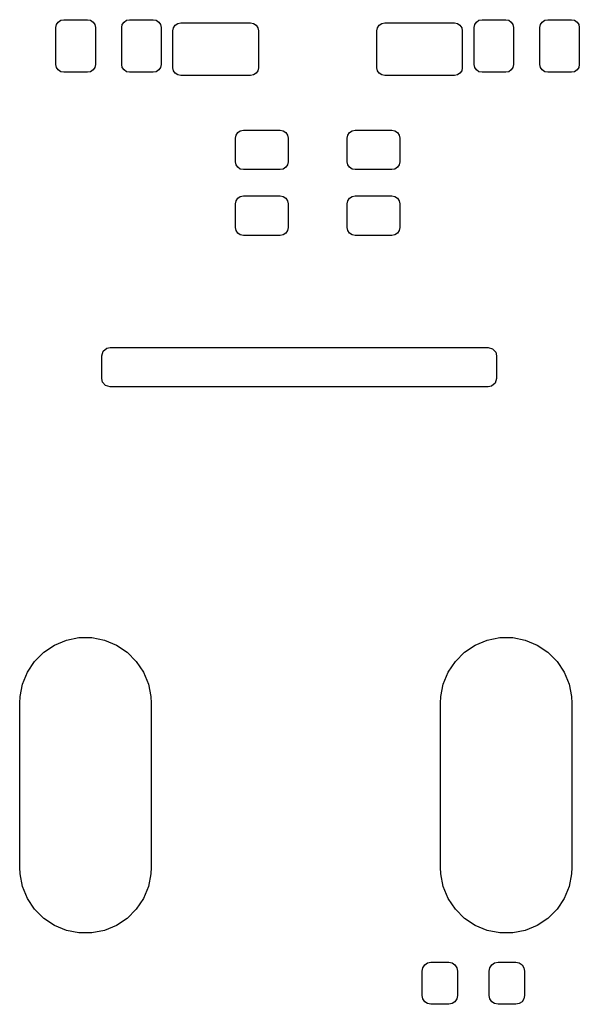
# Model space of a CAD drawing. Extents: x 127.1 to 185.4, y -114.4 to -68.
# Tile 5 of 7: x 176.9 to 185.4, y -114.4 to -99.4. Entities that reach past the tile are written whole.
import ezdxf

# ---------------------------------------------------------------- set-up
doc = ezdxf.new("R2010")
doc.units = 0
doc.layers.add('BLACK', color=7, linetype='CONTINUOUS')

msp = doc.modelspace()

# ---------------------------------------------------------------- linework, layer by layer
at = {"layer": 'BLACK', "linetype": 'CONTINUOUS'}
for p, q in [((177.441528, -99.558258), (177.450662, -99.512336)), ((177.441528, -100.118258), (177.441528, -99.558258)), ((177.450662, -99.512336), (177.476675, -99.473405)), ((177.476675, -99.473405), (177.515606, -99.447392)), ((177.515606, -99.447392), (177.561528, -99.438258)), ((177.561528, -99.438258), (177.921528, -99.438258)), ((177.921528, -99.438258), (177.96745, -99.447392)), ((177.96745, -99.447392), (178.006381, -99.473405)), ((178.006381, -99.473405), (178.032394, -99.512336)), ((178.032394, -99.512336), (178.041528, -99.558258)), ((178.041528, -99.558258), (178.041528, -100.118258)), ((178.441528, -99.558258), (178.450662, -99.512336)), ((178.441528, -100.118258), (178.441528, -99.558258)), ((178.450662, -99.512336), (178.476675, -99.473405)), ((178.476675, -99.473405), (178.515606, -99.447392)), ((178.515606, -99.447392), (178.561528, -99.438258)), ((178.561528, -99.438258), (178.921528, -99.438258)), ((178.921528, -99.438258), (178.96745, -99.447392)), ((178.96745, -99.447392), (179.006381, -99.473405)), ((179.006381, -99.473405), (179.032394, -99.512336)), ((179.032394, -99.512336), (179.041528, -99.558258)), ((179.041528, -99.558258), (179.041528, -100.118258)), ((179.230662, -99.562336), (179.256675, -99.523405)), ((179.256675, -99.523405), (179.295606, -99.497392)), ((179.295606, -99.497392), (179.341528, -99.488258)), ((179.341528, -99.488258), (180.401528, -99.488258)), ((180.401528, -99.488258), (180.44745, -99.497392)), ((180.44745, -99.497392), (180.486381, -99.523405)), ((180.486381, -99.523405), (180.512394, -99.562336)), ((182.330662, -99.562336), (182.356675, -99.523405)), ((182.356675, -99.523405), (182.395606, -99.497392)), ((182.395606, -99.497392), (182.441528, -99.488258)), ((182.441528, -99.488258), (183.501528, -99.488258)), ((183.501528, -99.488258), (183.54745, -99.497392)), ((183.54745, -99.497392), (183.586381, -99.523405)), ((183.586381, -99.523405), (183.612394, -99.562336)), ((183.801528, -99.558259), (183.810662, -99.512337)), ((183.801528, -100.118259), (183.801528, -99.558259)), ((183.810662, -99.512337), (183.836675, -99.473406)), ((183.836675, -99.473406), (183.875606, -99.447393)), ((183.875606, -99.447393), (183.921528, -99.438259)), ((183.921528, -99.438259), (184.281528, -99.438259)), ((184.281528, -99.438259), (184.32745, -99.447393)), ((184.32745, -99.447393), (184.366381, -99.473406)), ((184.366381, -99.473406), (184.392394, -99.512337)), ((184.392394, -99.512337), (184.401528, -99.558259)), ((184.401528, -99.558259), (184.401528, -100.118259)), ((184.801528, -99.558259), (184.810662, -99.512337)), ((184.801528, -100.118259), (184.801528, -99.558259)), ((184.810662, -99.512337), (184.836675, -99.473406)), ((184.836675, -99.473406), (184.875606, -99.447393)), ((184.875606, -99.447393), (184.921528, -99.438259)), ((184.921528, -99.438259), (185.281528, -99.438259)), ((185.281528, -99.438259), (185.32745, -99.447393)), ((185.32745, -99.447393), (185.366381, -99.473406)), ((185.366381, -99.473406), (185.392394, -99.512337)), ((185.392394, -99.512337), (185.401528, -99.558259)), ((185.401528, -99.558259), (185.401528, -100.118259)), ((179.221528, -99.608258), (179.230662, -99.562336)), ((179.221528, -100.168258), (179.221528, -99.608258)), ((180.512394, -99.562336), (180.521528, -99.608258)), ((180.521528, -99.608258), (180.521528, -100.168258)), ((182.321528, -99.608258), (182.330662, -99.562336)), ((182.321528, -100.168258), (182.321528, -99.608258)), ((183.612394, -99.562336), (183.621528, -99.608258)), ((183.621528, -99.608258), (183.621528, -100.168258)), ((177.450662, -100.16418), (177.441528, -100.118258)), ((178.041528, -100.118258), (178.032394, -100.16418)), ((178.450662, -100.16418), (178.441528, -100.118258)), ((179.041528, -100.118258), (179.032394, -100.16418)), ((183.810662, -100.164181), (183.801528, -100.118259)), ((184.401528, -100.118259), (184.392394, -100.164181)), ((184.810662, -100.164181), (184.801528, -100.118259)), ((185.401528, -100.118259), (185.392394, -100.164181)), ((177.476675, -100.203111), (177.450662, -100.16418)), ((177.515606, -100.229124), (177.476675, -100.203111)), ((177.561528, -100.238258), (177.515606, -100.229124)), ((177.921528, -100.238258), (177.561528, -100.238258)), ((177.96745, -100.229124), (177.921528, -100.238258)), ((178.006381, -100.203111), (177.96745, -100.229124)), ((178.032394, -100.16418), (178.006381, -100.203111)), ((178.476675, -100.203111), (178.450662, -100.16418)), ((178.515606, -100.229124), (178.476675, -100.203111)), ((178.561528, -100.238258), (178.515606, -100.229124)), ((178.921528, -100.238258), (178.561528, -100.238258)), ((178.96745, -100.229124), (178.921528, -100.238258)), ((179.006381, -100.203111), (178.96745, -100.229124)), ((179.032394, -100.16418), (179.006381, -100.203111)), ((179.230662, -100.21418), (179.221528, -100.168258)), ((179.256675, -100.253111), (179.230662, -100.21418)), ((179.295606, -100.279124), (179.256675, -100.253111)), ((179.341528, -100.288258), (179.295606, -100.279124)), ((180.401528, -100.288258), (179.341528, -100.288258)), ((180.44745, -100.279124), (180.401528, -100.288258)), ((180.486381, -100.253111), (180.44745, -100.279124)), ((180.512394, -100.21418), (180.486381, -100.253111)), ((180.521528, -100.168258), (180.512394, -100.21418)), ((182.330662, -100.21418), (182.321528, -100.168258)), ((182.356675, -100.253111), (182.330662, -100.21418)), ((182.395606, -100.279124), (182.356675, -100.253111)), ((182.441528, -100.288258), (182.395606, -100.279124)), ((183.501528, -100.288258), (182.441528, -100.288258)), ((183.54745, -100.279124), (183.501528, -100.288258)), ((183.586381, -100.253111), (183.54745, -100.279124)), ((183.612394, -100.21418), (183.586381, -100.253111)), ((183.621528, -100.168258), (183.612394, -100.21418)), ((183.836675, -100.203112), (183.810662, -100.164181)), ((183.875606, -100.229125), (183.836675, -100.203112)), ((183.921528, -100.238259), (183.875606, -100.229125)), ((184.281528, -100.238259), (183.921528, -100.238259)), ((184.32745, -100.229125), (184.281528, -100.238259)), ((184.366381, -100.203112), (184.32745, -100.229125)), ((184.392394, -100.164181), (184.366381, -100.203112)), ((184.836675, -100.203112), (184.810662, -100.164181)), ((184.875606, -100.229125), (184.836675, -100.203112)), ((184.921528, -100.238259), (184.875606, -100.229125)), ((185.281528, -100.238259), (184.921528, -100.238259)), ((185.32745, -100.229125), (185.281528, -100.238259)), ((185.366381, -100.203112), (185.32745, -100.229125)), ((185.392394, -100.164181), (185.366381, -100.203112)), ((180.171527, -101.238258), (180.180661, -101.192336)), ((180.180661, -101.192336), (180.206674, -101.153405)), ((180.206674, -101.153405), (180.245605, -101.127392)), ((180.245605, -101.127392), (180.291527, -101.118258)), ((180.291527, -101.118258), (180.851527, -101.118258)), ((180.851527, -101.118258), (180.897449, -101.127392)), ((180.897449, -101.127392), (180.93638, -101.153405)), ((180.93638, -101.153405), (180.962393, -101.192336)), ((180.962393, -101.192336), (180.971527, -101.238258)), ((181.871529, -101.238258), (181.880663, -101.192336)), ((181.880663, -101.192336), (181.906676, -101.153405)), ((181.906676, -101.153405), (181.945607, -101.127392)), ((181.945607, -101.127392), (181.991529, -101.118258)), ((181.991529, -101.118258), (182.551529, -101.118258)), ((182.551529, -101.118258), (182.597451, -101.127392)), ((182.597451, -101.127392), (182.636382, -101.153405)), ((182.636382, -101.153405), (182.662395, -101.192336)), ((182.662395, -101.192336), (182.671529, -101.238258)), ((180.171527, -101.598258), (180.171527, -101.238258)), ((180.971527, -101.238258), (180.971527, -101.598258)), ((181.871529, -101.598258), (181.871529, -101.238258)), ((182.671529, -101.238258), (182.671529, -101.598258)), ((180.180661, -101.64418), (180.171527, -101.598258)), ((180.206674, -101.683111), (180.180661, -101.64418)), ((180.962393, -101.64418), (180.93638, -101.683111)), ((180.971527, -101.598258), (180.962393, -101.64418)), ((181.880663, -101.64418), (181.871529, -101.598258)), ((181.906676, -101.683111), (181.880663, -101.64418)), ((182.662395, -101.64418), (182.636382, -101.683111)), ((182.671529, -101.598258), (182.662395, -101.64418)), ((180.245605, -101.709124), (180.206674, -101.683111)), ((180.291527, -101.718258), (180.245605, -101.709124)), ((180.851527, -101.718258), (180.291527, -101.718258)), ((180.897449, -101.709124), (180.851527, -101.718258)), ((180.93638, -101.683111), (180.897449, -101.709124)), ((181.945607, -101.709124), (181.906676, -101.683111)), ((181.991529, -101.718258), (181.945607, -101.709124)), ((182.551529, -101.718258), (181.991529, -101.718258)), ((182.597451, -101.709124), (182.551529, -101.718258)), ((182.636382, -101.683111), (182.597451, -101.709124)), ((180.171527, -102.238258), (180.180661, -102.192336)), ((180.171527, -102.598258), (180.171527, -102.238258)), ((180.180661, -102.192336), (180.206674, -102.153405)), ((180.206674, -102.153405), (180.245605, -102.127392)), ((180.245605, -102.127392), (180.291527, -102.118258)), ((180.291527, -102.118258), (180.851527, -102.118258)), ((180.851527, -102.118258), (180.897449, -102.127392)), ((180.897449, -102.127392), (180.93638, -102.153405)), ((180.93638, -102.153405), (180.962393, -102.192336)), ((180.962393, -102.192336), (180.971527, -102.238258)), ((180.971527, -102.238258), (180.971527, -102.598258)), ((181.871529, -102.238258), (181.880663, -102.192336)), ((181.871529, -102.598258), (181.871529, -102.238258)), ((181.880663, -102.192336), (181.906676, -102.153405)), ((181.906676, -102.153405), (181.945607, -102.127392)), ((181.945607, -102.127392), (181.991529, -102.118258)), ((181.991529, -102.118258), (182.551529, -102.118258)), ((182.551529, -102.118258), (182.597451, -102.127392)), ((182.597451, -102.127392), (182.636382, -102.153405)), ((182.636382, -102.153405), (182.662395, -102.192336)), ((182.662395, -102.192336), (182.671529, -102.238258)), ((182.671529, -102.238258), (182.671529, -102.598258)), ((180.180661, -102.64418), (180.171527, -102.598258)), ((180.206674, -102.683111), (180.180661, -102.64418)), ((180.245605, -102.709124), (180.206674, -102.683111)), ((180.93638, -102.683111), (180.897449, -102.709124)), ((180.962393, -102.64418), (180.93638, -102.683111)), ((180.971527, -102.598258), (180.962393, -102.64418)), ((181.880663, -102.64418), (181.871529, -102.598258)), ((181.906676, -102.683111), (181.880663, -102.64418)), ((181.945607, -102.709124), (181.906676, -102.683111)), ((182.636382, -102.683111), (182.597451, -102.709124)), ((182.662395, -102.64418), (182.636382, -102.683111)), ((182.671529, -102.598258), (182.662395, -102.64418)), ((180.291527, -102.718258), (180.245605, -102.709124)), ((180.851527, -102.718258), (180.291527, -102.718258)), ((180.897449, -102.709124), (180.851527, -102.718258)), ((181.991529, -102.718258), (181.945607, -102.709124)), ((182.551529, -102.718258), (181.991529, -102.718258)), ((182.597451, -102.709124), (182.551529, -102.718258)), ((178.139694, -104.547743), (178.159696, -104.479622)), ((178.159696, -104.479622), (178.213351, -104.433129)), ((178.213351, -104.433129), (178.265694, -104.421742)), ((178.265694, -104.421742), (184.014796, -104.421742)), ((184.014796, -104.421742), (184.082917, -104.441744)), ((184.082917, -104.441744), (184.12941, -104.4954)), ((184.12941, -104.4954), (184.140796, -104.547741)), ((178.139696, -104.895743), (178.139694, -104.547743)), ((184.140796, -104.547741), (184.140798, -104.895741)), ((178.151082, -104.948084), (178.139696, -104.895743)), ((178.197575, -105.00174), (178.151082, -104.948084)), ((184.140798, -104.895741), (184.120796, -104.963862)), ((178.265696, -105.021742), (178.197575, -105.00174)), ((184.014798, -105.021742), (178.265696, -105.021742)), ((184.067141, -105.010355), (184.014798, -105.021742)), ((184.120796, -104.963862), (184.067141, -105.010355)), ((177.599715, -108.87306), (177.791983, -108.834815)), ((177.791983, -108.834815), (177.988017, -108.834815)), ((177.988017, -108.834815), (178.180285, -108.87306)), ((183.999715, -108.87306), (184.191983, -108.834815)), ((184.191983, -108.834815), (184.388017, -108.834815)), ((184.388017, -108.834815), (184.580285, -108.87306)), ((177.255607, -109.05699), (177.418603, -108.948079)), ((177.418603, -108.948079), (177.599715, -108.87306)), ((178.180285, -108.87306), (178.361397, -108.948079)), ((178.361397, -108.948079), (178.524393, -109.05699)), ((183.655607, -109.05699), (183.818603, -108.948079)), ((183.818603, -108.948079), (183.999715, -108.87306)), ((184.580285, -108.87306), (184.761397, -108.948079)), ((184.761397, -108.948079), (184.924393, -109.05699)), ((177.11699, -109.195607), (177.255607, -109.05699)), ((178.524393, -109.05699), (178.66301, -109.195607)), ((183.51699, -109.195607), (183.655607, -109.05699)), ((184.924393, -109.05699), (185.06301, -109.195607)), ((177.008079, -109.358603), (177.11699, -109.195607)), ((178.66301, -109.195607), (178.771921, -109.358603)), ((183.408079, -109.358603), (183.51699, -109.195607)), ((185.06301, -109.195607), (185.171921, -109.358603)), ((176.93306, -109.539715), (177.008079, -109.358603)), ((178.771921, -109.358603), (178.84694, -109.539715)), ((183.33306, -109.539715), (183.408079, -109.358603)), ((185.171921, -109.358603), (185.24694, -109.539715)), ((176.894815, -109.731983), (176.93306, -109.539715)), ((178.84694, -109.539715), (178.885185, -109.731983)), ((183.294815, -109.731983), (183.33306, -109.539715)), ((185.24694, -109.539715), (185.285185, -109.731983)), ((176.89, -109.83), (176.894815, -109.731983)), ((178.885185, -109.731983), (178.89, -109.83)), ((183.29, -109.83), (183.294815, -109.731983)), ((185.285185, -109.731983), (185.29, -109.83)), ((176.89, -112.33), (176.89, -109.83)), ((178.89, -109.83), (178.89, -112.33)), ((183.29, -112.33), (183.29, -109.83)), ((185.29, -109.83), (185.29, -112.33)), ((176.894815, -112.428017), (176.89, -112.33)), ((176.93306, -112.620285), (176.894815, -112.428017)), ((178.885185, -112.428017), (178.84694, -112.620285)), ((178.89, -112.33), (178.885185, -112.428017)), ((183.294815, -112.428017), (183.29, -112.33)), ((183.33306, -112.620285), (183.294815, -112.428017)), ((185.285185, -112.428017), (185.24694, -112.620285)), ((185.29, -112.33), (185.285185, -112.428017)), ((177.008079, -112.801397), (176.93306, -112.620285)), ((178.84694, -112.620285), (178.771921, -112.801397)), ((183.408079, -112.801397), (183.33306, -112.620285)), ((185.24694, -112.620285), (185.171921, -112.801397)), ((177.11699, -112.964393), (177.008079, -112.801397)), ((178.771921, -112.801397), (178.66301, -112.964393)), ((183.51699, -112.964393), (183.408079, -112.801397)), ((185.171921, -112.801397), (185.06301, -112.964393)), ((177.255607, -113.10301), (177.11699, -112.964393)), ((178.66301, -112.964393), (178.524393, -113.10301)), ((183.655607, -113.10301), (183.51699, -112.964393)), ((185.06301, -112.964393), (184.924393, -113.10301)), ((177.418603, -113.211921), (177.255607, -113.10301)), ((178.524393, -113.10301), (178.361397, -113.211921)), ((183.818603, -113.211921), (183.655607, -113.10301)), ((184.924393, -113.10301), (184.761397, -113.211921)), ((177.599715, -113.28694), (177.418603, -113.211921)), ((177.791983, -113.325185), (177.599715, -113.28694)), ((177.988017, -113.325185), (177.791983, -113.325185)), ((178.180285, -113.28694), (177.988017, -113.325185)), ((178.361397, -113.211921), (178.180285, -113.28694)), ((183.999715, -113.28694), (183.818603, -113.211921)), ((184.191983, -113.325185), (183.999715, -113.28694)), ((184.388017, -113.325185), (184.191983, -113.325185)), ((184.580285, -113.28694), (184.388017, -113.325185)), ((184.761397, -113.211921), (184.580285, -113.28694)), ((183.049541, -113.809541), (183.093338, -113.780276)), ((183.093338, -113.780276), (183.145, -113.77)), ((183.145, -113.77), (183.415, -113.77)), ((183.415, -113.77), (183.466662, -113.780276)), ((183.466662, -113.780276), (183.510459, -113.809541)), ((184.069541, -113.809541), (184.113338, -113.780276)), ((184.113338, -113.780276), (184.165, -113.77)), ((184.165, -113.77), (184.435, -113.77)), ((184.435, -113.77), (184.486662, -113.780276)), ((184.486662, -113.780276), (184.530459, -113.809541)), ((183.01, -113.905), (183.020276, -113.853338)), ((183.01, -114.275), (183.01, -113.905)), ((183.020276, -113.853338), (183.049541, -113.809541)), ((183.510459, -113.809541), (183.539724, -113.853338)), ((183.539724, -113.853338), (183.55, -113.905)), ((183.55, -113.905), (183.55, -114.275)), ((184.03, -113.905), (184.040276, -113.853338)), ((184.03, -114.275), (184.03, -113.905)), ((184.040276, -113.853338), (184.069541, -113.809541)), ((184.530459, -113.809541), (184.559724, -113.853338)), ((184.559724, -113.853338), (184.57, -113.905)), ((184.57, -113.905), (184.57, -114.275)), ((183.020276, -114.326662), (183.01, -114.275)), ((183.049541, -114.370459), (183.020276, -114.326662)), ((183.093338, -114.399724), (183.049541, -114.370459)), ((183.510459, -114.370459), (183.466662, -114.399724)), ((183.539724, -114.326662), (183.510459, -114.370459)), ((183.55, -114.275), (183.539724, -114.326662)), ((184.040276, -114.326662), (184.03, -114.275)), ((184.069541, -114.370459), (184.040276, -114.326662)), ((184.113338, -114.399724), (184.069541, -114.370459)), ((184.530459, -114.370459), (184.486662, -114.399724)), ((184.559724, -114.326662), (184.530459, -114.370459)), ((184.57, -114.275), (184.559724, -114.326662)), ((183.145, -114.41), (183.093338, -114.399724)), ((183.415, -114.41), (183.145, -114.41)), ((183.466662, -114.399724), (183.415, -114.41)), ((184.165, -114.41), (184.113338, -114.399724)), ((184.435, -114.41), (184.165, -114.41)), ((184.486662, -114.399724), (184.435, -114.41))]:
    msp.add_line(p, q, dxfattribs=at)

doc.saveas('drawing.dxf')
